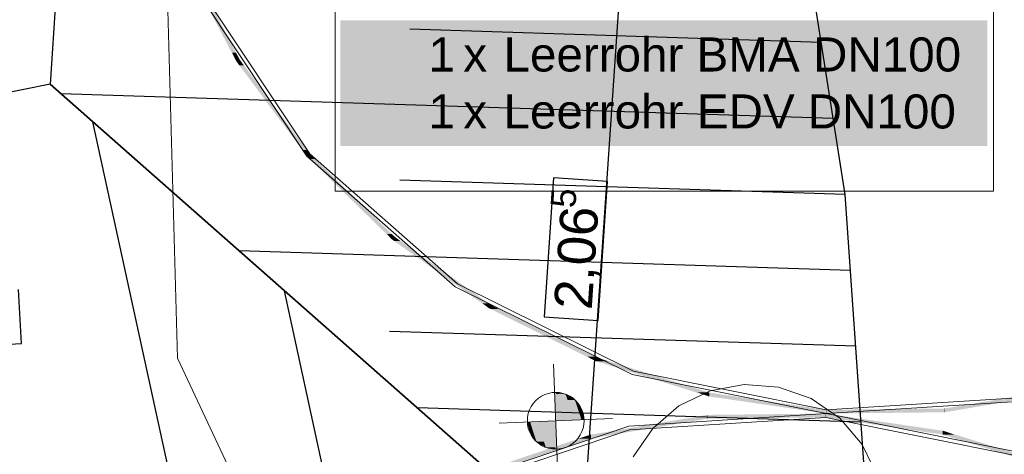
# Model space of a CAD drawing. Extents: x -779 to 790, y -208 to 633.
# Tile 187 of 232: x 468 to 520, y -39 to -16. Entities that reach past the tile are written whole.
import ezdxf
from ezdxf.lldxf.tags import DXFTag

# ---------------------------------------------------------------- set-up
doc = ezdxf.new("R2010")
doc.units = 0
doc.layers.get('0').update_dxf_attribs({"lineweight": 25})
for name, color, linetype, lineweight, true_color in [('02 Raster Bemaßung', 7, 'Continuous', 25, 0x848484), ('10 Bäume Bestand', 9, 'Continuous', 18, 0x808080), ('30 Baugrubenplanung', 7, 'Continuous', 25, 0x848484), ('60 Baumstützen - Ringe neu', 9, 'Continuous', 18, 0x808080), ('60 Höhen Außen (Bestand - bleibt)', 9, 'Continuous', 18, 0x808080), ('ELT Leerrohre', 1, 'Continuous', 35, 0xff0000)]:
    doc.layers.add(name, color=color, linetype=linetype, lineweight=lineweight, true_color=true_color)
doc.layers.add('02 Raster Gebäude-A07F5V53WF', color=7, linetype='Continuous', lineweight=13)
doc.layers.add('X_Text', color=7, linetype='Continuous', lineweight=25)
doc.styles.get("Standard").update_dxf_attribs({"font": 'arial.ttf'})
tags = doc.linetypes.add('Wipeout_Contour-A07F5V4SWF', pattern=[1, 0, -1]).pattern_tags.tags
tags[6:7] = [DXFTag(74, 4), DXFTag(75, 0), DXFTag(340, '0'), DXFTag(46, 1.0), DXFTag(50, 0.0), DXFTag(44, 0.0), DXFTag(45, 0.0)]
tags[4:5] = [DXFTag(74, 4), DXFTag(75, 0), DXFTag(340, '0'), DXFTag(46, 1.0), DXFTag(50, 0.0), DXFTag(44, 0.0), DXFTag(45, 0.0)]

# ---------------------------------------------------------------- blocks, each defined once
blk = doc.blocks.new('Referenz-A07F5V4VWF', base_point=(-401.415, -176.34))
at = {"color": 0, "linetype": 'ByBlock', "lineweight": -2, "ltscale": 12.5}
for p, q in [((511.429, -25.541), (507.994, -3.568)), ((513.569, -56.305), (511.429, -25.541))]:
    blk.add_line(p, q, dxfattribs=at)
at = {"layer": '02 Raster Bemaßung', "color": 0, "lineweight": -2}
blk.add_line((497.204, -49.11), (499.986, -7.948), dxfattribs=at)
at = {"layer": '02 Raster Bemaßung', "color": 0, "linetype": 'Wipeout_Contour-A07F5V4SWF', "lineweight": -2, "ltscale": 1.625}
for p, q in [((496.021, -24.663), (495.524, -32.013)), ((498.872, -24.856), (496.021, -24.663)), ((498.375, -32.206), (498.872, -24.856)), ((467.902, -33.418), (467.746, -30.564)), ((495.524, -32.013), (498.375, -32.206)), ((458.887, -33.911), (467.902, -33.418))]:
    blk.add_line(p, q, dxfattribs=at)
at = {"layer": '30 Baugrubenplanung', "color": 0, "lineweight": -2}
for p, q in [((489.954, 284.117), (469.416, -19.726)), ((475.309, 67.451), (469.416, -19.726)), ((511.429, -25.541), (507.994, -3.568)), ((511.429, -25.541), (507.994, -3.568)), ((510.174, -17.512), (488.431, -16.815)), ((469.416, -19.726), (167.537, -79.141)), ((469.416, -19.726), (167.537, -79.141)), ((513.763, -58.777), (469.416, -19.726)), ((469.416, -19.726), (513.763, -58.777)), ((469.416, -19.726), (513.763, -58.777)), ((510.802, -21.532), (469.982, -20.225)), ((481.684, -67.696), (471.676, -21.716)), ((511.43, -25.552), (487.891, -24.798)), ((513.569, -56.305), (511.429, -25.541)), ((513.569, -56.305), (511.429, -25.541)), ((511.709, -29.561), (479.41, -28.527)), ((489.403, -65.55), (481.804, -30.635)), ((511.988, -33.57), (487.352, -32.781)), ((512.267, -37.579), (488.838, -36.829))]:
    blk.add_line(p, q, dxfattribs=at)
at = {"layer": '02 Raster Bemaßung', "color": 0, "linetype": 'ByBlock', "lineweight": -2, "ltscale": 2.25, "attachment_point": 1, "rotation": 86.1331}
for s, insert, char_height in [('{\\fArial;5}', (495.858, -26.201), 1.32017), ('{\\fArial;2,06}', (496.039, -31.542), 2.00026)]:
    blk.add_mtext(s, dxfattribs=dict(at, insert=insert, char_height=char_height))
blk = doc.blocks.new('Referenz-A07F5V59WF', base_point=(-759.499, -206.186))
at = {"layer": '02 Raster Gebäude-A07F5V53WF', "color": 0, "linetype": 'Continuous', "ltscale": 117.000008}
for p, q in [((506.091, -35.587), (504.296, -35.924)), ((507.913, -35.726), (506.091, -35.587)), ((509.637, -36.332), (507.913, -35.726)), ((504.296, -35.924), (502.648, -36.714)), ((511.146, -37.363), (509.637, -36.332)), ((502.648, -36.714), (501.261, -37.904)), ((512.335, -38.75), (511.146, -37.363)), ((501.261, -37.904), (500.23, -39.413)), ((513.126, -40.397), (512.335, -38.75))]:
    blk.add_line(p, q, dxfattribs=at)
at = {"layer": '10 Bäume Bestand', "color": 0, "linetype": 'Continuous', "ltscale": 162.000017}
for p, q in [((475.112, 2.778), (476.152, -34.202)), ((476.152, -34.202), (497.455, -79.472))]:
    blk.add_line(p, q, dxfattribs=at)
at = {"layer": '60 Baumstützen - Ringe neu', "color": 0, "linetype": 'Continuous', "ltscale": 162.000017}
for p, q in [((477.208, -14.836), (482.992, -23.529)), ((477.388, -14.748), (483.142, -23.398)), ((483.142, -23.398), (490.939, -30.264)), ((482.992, -23.529), (490.828, -30.43)), ((490.828, -30.43), (500.183, -35.067)), ((490.939, -30.264), (500.248, -34.877)), ((500.183, -35.067), (510.42, -37.124)), ((500.248, -34.877), (510.434, -36.925)), ((510.434, -36.925), (520.802, -36.266)), ((510.42, -37.124), (520.841, -36.463)), ((510.42, -37.124), (500, -37.786)), ((510.407, -37.324), (500.038, -37.982)), ((520.592, -39.372), (510.407, -37.324)), ((520.657, -39.182), (510.42, -37.124)), ((500, -37.786), (490.105, -41.123)), ((500.038, -37.982), (490.194, -41.302))]:
    blk.add_line(p, q, dxfattribs=at)
for points in [[(479.247, -18.063), (479.039, -18.063), (476.519, -12.854)], [(479.247, -18.493), (476.727, -13.283), (476.519, -13.283)], [(479.247, -18.493), (479.247, -18.063), (479.039, -18.063)], [(479.357, -18.493), (479.247, -18.493), (479.247, -18.063)], [(479.416, -18.386), (479.33, -18.386), (479.247, -18.063)], [(479.416, -18.72), (479.357, -18.493), (479.247, -18.493)], [(479.416, -18.72), (479.416, -18.386), (479.33, -18.386)], [(479.648, -18.72), (479.416, -18.72), (479.416, -18.386)], [(482.992, -23.195), (482.759, -23.195), (479.416, -18.386)], [(482.992, -23.529), (479.648, -18.72), (479.416, -18.72)], [(482.992, -23.529), (482.992, -23.195), (482.759, -23.195)], [(483.096, -23.529), (482.992, -23.529), (482.992, -23.195)], [(483.142, -23.398), (483.055, -23.398), (482.992, -23.195)], [(483.142, -23.676), (483.142, -23.398), (483.055, -23.398)], [(483.41, -23.676), (483.142, -23.676), (483.142, -23.398)], [(487.479, -27.639), (487.211, -27.639), (483.142, -23.398)], [(483.142, -23.676), (483.096, -23.529), (482.992, -23.529)], [(487.479, -27.918), (483.41, -23.676), (483.142, -23.676)], [(487.479, -27.918), (487.479, -27.639), (487.211, -27.639)], [(487.575, -27.918), (487.479, -27.918), (487.479, -27.639)], [(487.607, -27.764), (487.522, -27.764), (487.479, -27.639)], [(487.607, -28.009), (487.575, -27.918), (487.479, -27.918)], [(487.607, -28.009), (487.607, -27.764), (487.522, -27.764)], [(487.929, -28.009), (487.607, -28.009), (487.607, -27.764)], [(492.597, -31.306), (492.275, -31.306), (487.607, -27.764)], [(492.597, -31.551), (487.929, -28.009), (487.607, -28.009)], [(492.597, -31.551), (492.597, -31.306), (492.275, -31.306)], [(492.682, -31.551), (492.597, -31.551), (492.597, -31.306)], [(492.699, -31.379), (492.622, -31.379), (492.597, -31.306)], [(492.699, -31.601), (492.682, -31.551), (492.597, -31.551)], [(492.699, -31.601), (492.699, -31.379), (492.622, -31.379)], [(493.115, -31.601), (492.699, -31.601), (492.699, -31.379)], [(498.22, -34.115), (497.805, -34.115), (492.699, -31.379)], [(498.22, -34.338), (493.115, -31.601), (492.699, -31.601)], [(498.22, -34.338), (498.22, -34.115), (497.805, -34.115)], [(498.288, -34.338), (498.22, -34.338), (498.22, -34.115)], [(498.295, -34.152), (498.231, -34.152), (498.22, -34.115)], [(498.295, -34.361), (498.288, -34.338), (498.22, -34.338)], [(498.295, -34.361), (498.295, -34.152), (498.231, -34.152)], [(498.895, -34.361), (498.295, -34.361), (498.295, -34.152)], [(504.21, -36.002), (503.61, -36.002), (498.295, -34.152)], [(504.21, -36.211), (498.895, -34.361), (498.295, -34.361)], [(504.21, -36.211), (504.21, -36.002), (503.61, -36.002)], [(504.254, -36.211), (504.21, -36.211), (504.21, -36.002)], [(504.255, -36.016), (504.213, -36.016), (504.21, -36.002)], [(504.255, -36.218), (504.254, -36.211), (504.21, -36.211)], [(504.255, -36.218), (504.255, -36.016), (504.213, -36.016)], [(505.376, -36.218), (504.255, -36.218), (504.255, -36.016)], [(510.42, -36.923), (509.299, -36.923), (504.255, -36.016)], [(510.42, -37.124), (505.376, -36.218), (504.255, -36.218)], [(517.887, -36.853), (516.696, -36.853), (522.835, -36.013)], [(516.696, -36.853), (522.835, -36.013), (521.644, -36.013)], [(510.42, -37.124), (510.42, -36.923), (509.299, -36.923)], [(510.434, -37.124), (510.42, -37.124), (510.42, -36.923)], [(510.434, -36.925), (510.42, -36.925), (510.42, -36.923)], [(510.434, -37.124), (510.434, -36.925), (510.42, -36.925)], [(516.678, -36.925), (510.434, -36.925), (516.678, -36.856)], [(516.678, -37.055), (510.434, -37.055), (510.434, -36.925)], [(516.678, -37.055), (516.678, -36.925), (510.434, -36.925)], [(516.696, -36.856), (516.678, -36.856), (516.696, -36.853)], [(516.696, -37.055), (516.678, -37.055), (516.678, -36.856)], [(516.696, -37.055), (516.696, -36.856), (516.678, -36.856)], [(516.696, -37.055), (517.887, -36.853), (516.696, -36.853)], [(499.196, -38.236), (498.005, -38.236), (504.144, -37.396)], [(498.005, -38.236), (504.144, -37.396), (502.953, -37.396)], [(504.144, -37.396), (502.953, -37.396), (504.144, -37.194)], [(504.162, -37.393), (504.144, -37.393), (504.144, -37.194)], [(504.162, -37.393), (504.162, -37.194), (504.144, -37.194)], [(504.162, -37.194), (504.144, -37.194), (504.162, -37.194)], [(504.144, -37.396), (504.162, -37.393), (504.144, -37.393)], [(510.407, -37.194), (504.162, -37.194), (510.407, -37.125)], [(510.407, -37.324), (504.162, -37.324), (504.162, -37.194)], [(510.407, -37.324), (510.407, -37.194), (504.162, -37.194)], [(504.162, -37.393), (510.407, -37.324), (504.162, -37.324)], [(510.42, -37.125), (510.407, -37.125), (510.42, -37.124)], [(510.42, -37.324), (510.407, -37.324), (510.407, -37.125)], [(510.42, -37.326), (510.42, -37.125), (510.407, -37.125)], [(510.42, -37.326), (510.42, -37.324), (510.407, -37.324)], [(511.541, -37.326), (510.42, -37.326), (510.42, -37.124)], [(516.585, -38.031), (515.464, -38.031), (510.42, -37.124)], [(510.42, -37.124), (510.434, -37.124), (510.42, -37.124)], [(516.585, -38.233), (511.541, -37.326), (510.42, -37.326)], [(510.434, -37.124), (516.678, -37.055), (510.434, -37.055)], [(516.678, -37.055), (516.696, -37.055), (516.678, -37.055)], [(492.711, -40.223), (492.087, -40.223), (497.956, -38.455)], [(492.087, -40.223), (497.956, -38.455), (497.332, -38.455)], [(497.956, -38.455), (497.332, -38.455), (497.956, -38.244)], [(498.005, -38.244), (497.956, -38.244), (498.005, -38.236)], [(498.005, -38.438), (497.956, -38.438), (497.956, -38.244)], [(498.005, -38.438), (498.005, -38.244), (497.956, -38.244)], [(497.956, -38.455), (498.005, -38.438), (497.956, -38.438)], [(498.005, -38.438), (499.196, -38.236), (498.005, -38.236)], [(516.585, -38.233), (516.585, -38.031), (515.464, -38.031)], [(516.627, -38.233), (516.585, -38.233), (516.585, -38.031)], [(516.63, -38.038), (516.586, -38.038), (516.585, -38.031)], [(516.63, -38.247), (516.627, -38.233), (516.585, -38.233)], [(516.63, -38.247), (516.63, -38.038), (516.586, -38.038)], [(517.23, -38.247), (516.63, -38.247), (516.63, -38.038)], [(522.545, -39.888), (521.945, -39.888), (516.63, -38.038)], [(522.545, -40.097), (517.23, -38.247), (516.63, -38.247)]]:
    blk.add_solid(points, dxfattribs=at)
at = {"layer": '60 Höhen Außen (Bestand - bleibt)', "color": 0, "linetype": 'Continuous', "ltscale": 162.000017}
for p, q in [((496.016, -34.508), (496.259, -40.503)), ((495.225, -36.315), (495.077, -36.445)), ((495.388, -36.206), (495.225, -36.315)), ((495.564, -36.12), (495.388, -36.206)), ((495.75, -36.057), (495.564, -36.12)), ((495.942, -36.018), (495.75, -36.057)), ((496.138, -36.006), (495.942, -36.018)), ((496.333, -36.018), (496.138, -36.006)), ((496.526, -36.057), (496.333, -36.018)), ((496.712, -36.12), (496.526, -36.057)), ((496.888, -36.206), (496.712, -36.12)), ((497.051, -36.315), (496.888, -36.206)), ((497.198, -36.445), (497.051, -36.315)), ((494.752, -36.931), (494.689, -37.117)), ((494.839, -36.755), (494.752, -36.931)), ((494.948, -36.592), (494.839, -36.755)), ((495.077, -36.445), (494.948, -36.592)), ((497.328, -36.592), (497.198, -36.445)), ((497.437, -36.755), (497.328, -36.592)), ((497.523, -36.931), (497.437, -36.755)), ((497.587, -37.117), (497.523, -36.931)), ((499.135, -37.384), (493.14, -37.627)), ((494.651, -37.31), (494.638, -37.505)), ((494.689, -37.117), (494.651, -37.31)), ((497.625, -37.31), (497.587, -37.117)), ((497.638, -37.505), (497.625, -37.31)), ((494.638, -37.505), (494.651, -37.701)), ((494.651, -37.701), (494.689, -37.894)), ((494.689, -37.894), (494.752, -38.079)), ((497.523, -38.079), (497.587, -37.894)), ((497.587, -37.894), (497.625, -37.701)), ((497.625, -37.701), (497.638, -37.505)), ((494.752, -38.079), (494.839, -38.255)), ((494.839, -38.255), (494.948, -38.419)), ((494.948, -38.419), (495.077, -38.566)), ((497.198, -38.566), (497.328, -38.419)), ((497.328, -38.419), (497.437, -38.255)), ((497.437, -38.255), (497.523, -38.079)), ((495.077, -38.566), (495.225, -38.695)), ((495.225, -38.695), (495.388, -38.804)), ((495.388, -38.804), (495.564, -38.891)), ((495.564, -38.891), (495.75, -38.954)), ((495.75, -38.954), (495.942, -38.993)), ((495.942, -38.993), (496.138, -39.005)), ((496.138, -39.005), (496.333, -38.993)), ((496.333, -38.993), (496.526, -38.954)), ((496.526, -38.954), (496.712, -38.891)), ((496.712, -38.891), (496.888, -38.804)), ((496.888, -38.804), (497.051, -38.695)), ((497.051, -38.695), (497.198, -38.566))]:
    blk.add_line(p, q, dxfattribs=at)
for points in [[(496.138, -36.016), (496.077, -36.016), (496.077, -36.007)], [(496.138, -37.505), (496.138, -36.016), (496.077, -36.016)], [(496.655, -37.484), (496.138, -37.484), (496.138, -36.016)], [(496.655, -36.098), (496.166, -36.098), (496.138, -36.016)], [(496.655, -37.484), (496.655, -36.098), (496.166, -36.098)], [(497.154, -37.464), (496.655, -37.464), (496.655, -36.098)], [(497.154, -36.403), (496.767, -36.403), (496.655, -36.098)], [(497.154, -37.464), (497.154, -36.403), (496.767, -36.403)], [(497.499, -37.45), (497.154, -37.45), (497.154, -36.403)], [(497.499, -36.876), (497.31, -36.876), (497.154, -36.403)], [(497.499, -37.45), (497.499, -36.876), (497.31, -36.876)], [(497.636, -37.445), (497.499, -37.445), (497.499, -36.876)], [(497.154, -37.464), (497.499, -37.45), (497.154, -37.45)], [(497.499, -37.45), (497.636, -37.445), (497.499, -37.445)], [(494.776, -37.566), (494.639, -37.566), (494.776, -37.561)], [(494.776, -38.135), (494.776, -37.566), (494.639, -37.566)], [(495.121, -37.561), (494.776, -37.561), (495.121, -37.547)], [(494.965, -38.135), (494.776, -38.135), (494.776, -37.561)], [(495.121, -38.608), (495.121, -37.561), (494.776, -37.561)], [(495.62, -37.547), (495.121, -37.547), (495.62, -37.526)], [(495.509, -38.608), (495.121, -38.608), (495.121, -37.547)], [(495.62, -38.913), (495.62, -37.547), (495.121, -37.547)], [(496.138, -37.526), (495.62, -37.526), (496.138, -37.505)], [(496.109, -38.913), (495.62, -38.913), (495.62, -37.526)], [(496.138, -38.995), (496.138, -37.526), (495.62, -37.526)], [(496.138, -37.505), (496.655, -37.484), (496.138, -37.484)], [(496.198, -38.995), (496.138, -38.995), (496.138, -37.505)], [(496.655, -37.484), (497.154, -37.464), (496.655, -37.464)], [(495.121, -38.608), (494.965, -38.135), (494.776, -38.135)], [(495.62, -38.913), (495.509, -38.608), (495.121, -38.608)], [(496.138, -38.995), (496.109, -38.913), (495.62, -38.913)], [(496.198, -39.004), (496.198, -38.995), (496.138, -38.995)]]:
    blk.add_solid(points, dxfattribs=at)
blk = doc.blocks.new('Polygon-A07F5V5XWF', base_point=(484.489, -25.379))
at = {"color": 0, "linetype": 'ByBlock', "lineweight": -2, "ltscale": 0.13}
for p, q in [((484.489, -12.597), (519.278, -12.597)), ((484.489, -25.379), (484.489, -12.597)), ((519.278, -12.597), (519.278, -25.379)), ((519.278, -25.379), (484.489, -25.379))]:
    blk.add_line(p, q, dxfattribs=at)
blk = doc.blocks.new('MText-A07F5VFLWF', base_point=(484.751, -22.99))
at = {"color": 7, "linetype": 'ByBlock', "lineweight": -2, "ltscale": 0.25, "true_color": 0xffffff}
for points in [[(484.751, -22.99), (518.951, -22.99), (484.751, -16.339)], [(518.951, -22.99), (484.751, -16.339), (518.951, -16.339)]]:
    blk.add_solid(points, dxfattribs=at)
at = {"color": 0, "linetype": 'ByBlock', "lineweight": -2, "ltscale": 0.25, "char_height": 1.8, "attachment_point": 1}
for s, insert in [('{\\fArial;Leerrohr}', (493.378, -17.25)), ('{\\fArial;1}', (489.416, -17.25)), ('{\\fArial;BMA}', (503.579, -17.25)), ('{\\fArial;DN100}', (509.734, -17.25)), ('{\\fArial;x}', (491.253, -17.25)), ('{\\fArial;1}', (489.416, -20.261)), ('{\\fArial;Leerrohr}', (493.378, -20.261)), ('{\\fArial;EDV}', (503.597, -20.261)), ('{\\fArial;DN100}', (509.456, -20.261)), ('{\\fArial;x}', (491.253, -20.261))]:
    blk.add_mtext(s, dxfattribs=dict(at, insert=insert))

msp = doc.modelspace()

# ---------------------------------------------------------------- block references
at = {"color": 8, "lineweight": 25, "ltscale": 1250, "true_color": 0x808080}
msp.add_blockref('Referenz-A07F5V59WF', (-759.499, -206.186), dxfattribs=at)
at = {"color": 8, "lineweight": 25, "ltscale": 12.5, "true_color": 0x808080}
msp.add_blockref('Referenz-A07F5V4VWF', (-401.415, -176.34), dxfattribs=at)
at = {"layer": 'ELT Leerrohre', "color": 1, "lineweight": 13, "ltscale": 0.13, "true_color": 0xff0000}
msp.add_blockref('Polygon-A07F5V5XWF', (484.489, -25.379), dxfattribs=at)
at = {"layer": 'X_Text', "ltscale": 0.25}
msp.add_blockref('MText-A07F5VFLWF', (484.751, -22.99), dxfattribs=at)

doc.saveas('drawing.dxf')
